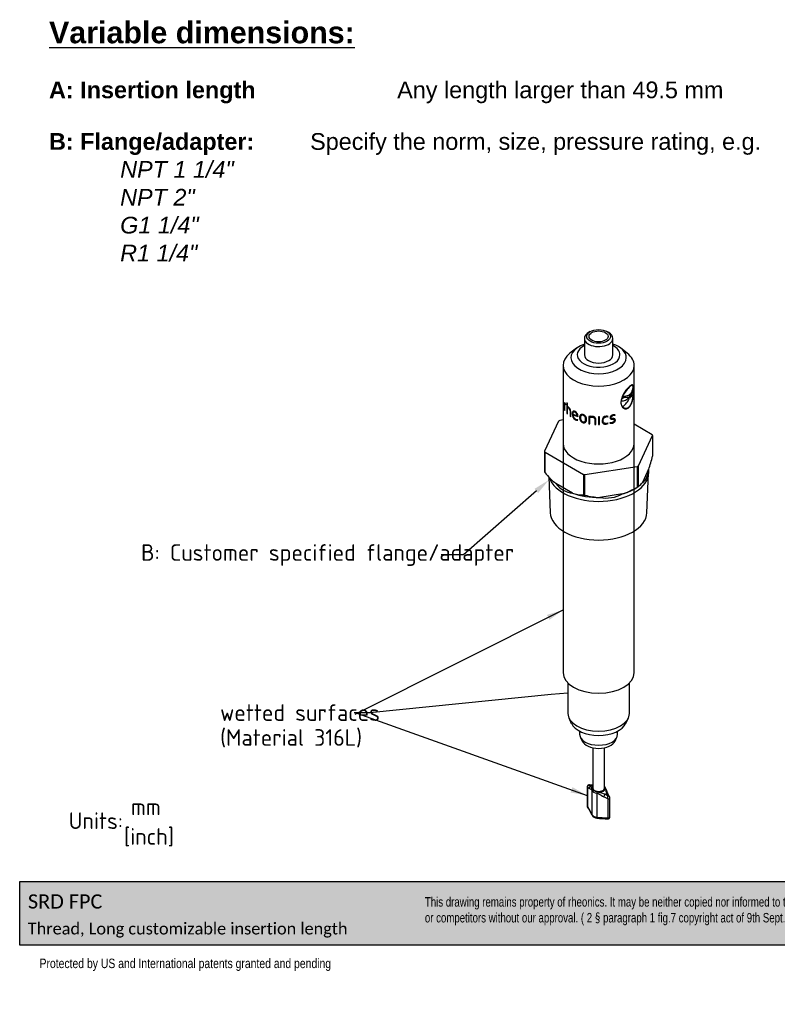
# Model space of a CAD drawing. Header units: millimetres. Extents: x 0 to 295, y 0 to 208.
# Tile 1 of 2: x 0 to 160, y 0 to 208. Entities that reach past the tile are written whole.
import ezdxf
from ezdxf import colors
from ezdxf.entities.mleader import LeaderData, LeaderLine
from ezdxf.lldxf.tags import DXFTag
from ezdxf.math import Vec2, Vec3

# ---------------------------------------------------------------- set-up
doc = ezdxf.new("R2010")
doc.units = ezdxf.units.MM
for name, color, linetype in [('10414_B', 7, 'Continuous'), ('10618_A', 7, 'Continuous'), ('Default', 7, 'Continuous')]:
    doc.layers.add(name, color=color, linetype=linetype)
tags = doc.linetypes.add('PHANTOM2', pattern=[31.75, 15.875, -3.175, 3.175, -3.175, 3.175, -3.175]).pattern_tags.tags
tags[14:15] = [DXFTag(74, 4), DXFTag(75, 0), DXFTag(340, '0'), DXFTag(46, 0.0), DXFTag(50, 0.0), DXFTag(44, 0.0), DXFTag(45, 0.0)]
tags[12:13] = [DXFTag(74, 4), DXFTag(75, 0), DXFTag(340, '0'), DXFTag(46, 0.0), DXFTag(50, 0.0), DXFTag(44, 0.0), DXFTag(45, 0.0)]
tags[10:11] = [DXFTag(74, 4), DXFTag(75, 0), DXFTag(340, '0'), DXFTag(46, 0.0), DXFTag(50, 0.0), DXFTag(44, 0.0), DXFTag(45, 0.0)]
tags[8:9] = [DXFTag(74, 4), DXFTag(75, 0), DXFTag(340, '0'), DXFTag(46, 0.0), DXFTag(50, 0.0), DXFTag(44, 0.0), DXFTag(45, 0.0)]
tags[6:7] = [DXFTag(74, 4), DXFTag(75, 0), DXFTag(340, '0'), DXFTag(46, 0.0), DXFTag(50, 0.0), DXFTag(44, 0.0), DXFTag(45, 0.0)]
tags[4:5] = [DXFTag(74, 4), DXFTag(75, 0), DXFTag(340, '0'), DXFTag(46, 0.0), DXFTag(50, 0.0), DXFTag(44, 0.0), DXFTag(45, 0.0)]

# ---------------------------------------------------------------- blocks, each defined once
blk = doc.blocks.new('_SE_FILLED')
at = {"color": 0}
blk.add_line((0, 0), (-1, 0), dxfattribs=at)
blk.add_solid([(0, 0), (-1, -0.1665), (-1, 0.1665), (0, 0)], dxfattribs=at)
blk = doc.blocks.new('SEANNOT_GROUP1')
at = {"layer": 'Default', "linetype": 'Continuous'}
blk.add_hatch(color=7, dxfattribs=at).paths.add_polyline_path([(111.64, 81.07), (114.51, 83.16), (111.12, 82.11)])
at = {"layer": 'Default', "color": 7, "linetype": 'Continuous'}
blk.add_lwpolyline([(70.69, 61.18), (114.51, 83.16)], dxfattribs=at)
blk = doc.blocks.new('SEANNOT_GROUP2')
at = {"layer": 'Default', "linetype": 'Continuous'}
blk.add_hatch(color=7, dxfattribs=at).paths.add_polyline_path([(116.13, 44.67), (119.62, 44.04), (116.52, 45.77)])
at = {"layer": 'Default', "color": 7, "linetype": 'Continuous'}
blk.add_lwpolyline([(71.07, 61.37), (119.62, 44.04)], dxfattribs=at)
blk = doc.blocks.new('_DOT')
at = {"color": 0}
blk.add_line((0, 0), (-1, 0), dxfattribs=at)
at = {"color": 0, "const_width": 0.333}
blk.add_lwpolyline([(-0.1665, 0, 1), (0.1665, 0, 1)], format="xyb", close=True, dxfattribs=at)
blk = doc.blocks.new('SE2')
at = {"layer": '10414_B', "color": 7, "linetype": 'PHANTOM2'}
for p, q in [((113.59, 123), (110.63, 116.63)), ((114.51, 123.25), (113.84, 123.15)), ((133.29, 120.13), (129.51, 122.32)), ((130.42, 113.56), (133.39, 119.93)), ((133.39, 119.93), (133.39, 115.59)), ((110.63, 116.63), (110.63, 112.29)), ((110.72, 116.43), (118.79, 111.76)), ((110.72, 112.09), (110.72, 116.43)), ((119.14, 111.71), (130.17, 113.41)), ((130.17, 113.41), (130.17, 109.07)), ((130.42, 109.22), (130.42, 113.56)), ((132.55, 112.83), (131.26, 110.04)), ((132.56, 112.16), (132.56, 112.84)), ((111.49, 111.25), (111.81, 103.64)), ((118.79, 111.76), (118.79, 107.42)), ((119.14, 107.37), (119.14, 111.71)), ((132.2, 103.64), (132.55, 112.01)), ((116.52, 107.77), (112.99, 109.81)), ((129.47, 108.67), (130.3, 109.15)), ((127.07, 107.63), (122.24, 106.88))]:
    blk.add_line(p, q, dxfattribs=at)
for centre, radius, start, end in [((91.58, 126.72), 43.27, 341.2721, 345.0873), ((127.35, 126.39), 21.93, 220.6867, 229.0968), ((120.37, 126.07), 19.62, 289.9624, 299.9708), ((128.76, 111.73), 3.01, 303.4805, 325.9256), ((118.87, 115.56), 8.14, 253.2216, 269.4368), ((123.02, 121.97), 15.11, 255.1083, 267.0414)]:
    blk.add_arc(centre, radius, start, end, dxfattribs=at)
for centre, major_axis, ratio, start_param, end_param in [((122.01, 118.28), (-11.73, 0), 0.57735, -0.801395, -0.770773), ((122.01, 118.28), (11.73, 0), 0.57735, 0.245803, 0.276424), ((122.01, 118.28), (-11.73, 0), 0.57735, 0.245803, 0.276424), ((122.01, 118.28), (-7.5, 0), 0.57735, 0, 3.141593), ((122.01, 113.94), (-11.73, 0), 0.57735, 0.245803, 0.276424), ((122.01, 112.16), (10.55, 0), 0.57735, 3.321991, 6.283185), ((122.01, 118.28), (11.73, 0), 0.57735, -0.801395, -0.770773), ((122.01, 121.34), (-9.51, 11.1), 0.41099, 3.087304, 3.565398), ((122.01, 118.28), (-11.73, 0), 0.57735, 1.293, 1.323622), ((122.01, 121.34), (7.46, 12.92), 0.577152, 2.902374, 3.380468), ((122.01, 112.97), (10.55, 0), 0.57735, 5.21255, 5.497787), ((122.01, 113.94), (11.73, 0), 0.57735, -0.801395, -0.770773), ((122.01, 112.97), (10.55, 0), 0.57735, 4.165352, 4.734455), ((122.01, 113.94), (-11.73, 0), 0.57735, 1.293, 1.323622), ((122.01, 121.34), (-3.17, 14.41), 0.698, 2.858076, 3.33617), ((122.01, 103.79), (10.19, 0), 0.57735, 3.166085, 6.258693)]:
    blk.add_ellipse(centre, major_axis=major_axis, ratio=ratio, start_param=start_param, end_param=end_param, dxfattribs=at)
at = {"layer": '10618_A', "color": 7, "linetype": 'Continuous'}
for p, q in [((120.24, 141.87), (119.89, 141.67)), ((124.13, 141.67), (123.77, 141.87)), ((119.01, 140.44), (119.01, 136.97)), ((125.01, 136.97), (125.01, 140.44)), ((117.32, 138.34), (115.97, 137.29)), ((128.04, 137.29), (126.7, 138.34)), ((114.51, 134.72), (114.51, 69.94)), ((129.51, 69.94), (129.51, 134.72)), ((129.35, 129.49), (129.35, 129.71)), ((114.81, 126.92), (114.81, 125.37)), ((114.88, 125.25), (114.88, 126.7)), ((115.43, 126.75), (115.33, 126.86)), ((115.33, 126.86), (115.33, 124.62)), ((115.43, 126.06), (115.43, 126.75)), ((126.82, 127.23), (126.89, 127.65)), ((128.21, 128), (128.38, 128)), ((128.67, 128.45), (128.38, 128)), ((128.38, 128), (128.64, 128.05)), ((128.64, 128.05), (128.53, 127.8)), ((114.81, 125.37), (114.88, 125.25)), ((115.03, 126.52), (115.08, 126.43)), ((115.1, 126.56), (115.04, 126.65)), ((115.08, 126.43), (115.1, 126.56)), ((115.33, 124.62), (115.43, 124.51)), ((115.43, 124.51), (115.43, 125.91)), ((115.99, 125.12), (115.99, 124.01)), ((116.12, 123.91), (116.12, 125.03)), ((115.99, 124.01), (116.12, 123.91)), ((116.58, 124.46), (117.48, 124.14)), ((116.59, 124.32), (117.65, 123.96)), ((117.6, 123.17), (117.54, 123.34)), ((117.65, 124.06), (117.65, 123.96)), ((117.65, 123.96), (117.65, 123.96)), ((119.96, 123.98), (119.96, 122.43)), ((120.17, 123.84), (120.64, 123.85)), ((120.17, 122.4), (120.17, 123.84)), ((121.18, 123.4), (121.18, 122.29)), ((121.4, 122.28), (121.4, 123.4)), ((122.22, 123.89), (122, 123.89)), ((122, 123.89), (122, 122.26)), ((122.22, 122.27), (122.22, 123.89)), ((123.96, 123.83), (124.03, 123.97)), ((124.03, 122.51), (123.96, 122.63)), ((124.45, 122.72), (124.37, 122.57)), ((125.41, 124.15), (125.48, 124.3)), ((119.96, 122.43), (120.17, 122.4)), ((121.18, 122.29), (121.4, 122.28)), ((122, 122.26), (122.22, 122.27)), ((115.51, 67.78), (115.51, 61.36)), ((128.51, 61.36), (128.51, 67.78)), ((115.73, 60.4), (116.25, 59.25)), ((127.76, 59.25), (128.29, 60.4)), ((118.01, 57.59), (118.01, 56.95)), ((118.14, 56.36), (118.53, 55.52)), ((125.49, 55.52), (125.87, 56.36)), ((126.01, 56.95), (126.01, 57.59)), ((120.76, 54.11), (120.76, 45.62)), ((123.26, 45.62), (123.26, 54.11)), ((119.62, 45.91), (119.62, 41.9)), ((119.65, 45.84), (119.65, 41.82)), ((120.05, 45.54), (119.65, 45.84)), ((120.68, 46.2), (120.12, 46.21)), ((120.12, 46.21), (120.35, 46.01)), ((120.56, 45.14), (120.56, 40.06)), ((121.61, 44.54), (121.61, 39.46)), ((123.96, 43.35), (123.1, 43.78)), ((123.33, 44.29), (123.9, 44.03)), ((123.9, 44.03), (123.66, 44.48)), ((123.96, 43.35), (123.96, 39.34)), ((124.39, 39.49), (124.39, 43.51))]:
    blk.add_line(p, q, dxfattribs=at)
for centre, radius, start, end in [((131.92, 126.3), 5.25, 131.5956, 173.2206), ((132.77, 125.69), 6.2, 134.2389, 158.8318), ((128.2, 129.16), 1.2, 291.6527, 340.6238), ((139.62, 123.39), 12.06, 148.3892, 155.2018), ((114.12, 126.1), 1.07, 31.0461, 49.7369), ((114.43, 126.16), 0.699, 30.5942, 49.7582), ((126.92, 129), 1.77, 266.5836, 325.4896), ((128.05, 125.95), 2.06, 85.5783, 124.127), ((128.61, 125.38), 3.02, 100.9456, 122.4983), ((124.63, 129.55), 4.27, 304.8218, 335.8446), ((115.3, 125.53), 0.546, 45.0712, 76.3296), ((115.11, 125.11), 0.878, 1.0912, 50.049), ((114.92, 124.99), 1.21, 1.9041, 50.0752), ((116.59, 124.05), 1.06, 0.283, 64.4732), ((116.7, 124.17), 0.777, 358.0232, 63.6938), ((117.74, 124.42), 1.29, 176.1242, 240.9991), ((117.59, 124.31), 0.996, 179.3625, 241.8693), ((117.55, 124.07), 0.903, 241.1042, 273.2286), ((117.49, 124.12), 0.785, 241.7235, 273.6619), ((118.46, 123.38), 1.02, 357.514, 75.2559), ((120.37, 121.77), 2.24, 82.862, 100.4025), ((123.63, 123.14), 0.883, 93.4232, 182.3413), ((123.71, 123.06), 0.963, 70.3808, 98.1273), ((123.69, 123.12), 0.76, 69.3574, 97.7612), ((123.48, 123.3), 0.824, 277.4737, 305.424), ((124.63, 123.65), 1.11, 256.5386, 284.2268), ((124.68, 123.64), 0.952, 255.8518, 283.1778), ((125.28, 123.32), 1, 78.6241, 106.0177), ((125.22, 123.39), 0.779, 76.5146, 105.0566), ((123.46, 123.32), 0.999, 276.8226, 305.3608), ((120.95, 59.61), 13.37, 266.2006, 269.1936), ((119, 45.03), 1.67, 20.6549, 35.8903), ((118.72, 62.39), 16.31, 276.9026, 277.1689), ((122.47, 45.23), 1.07, 26.8748, 42.4963), ((121.45, 44.98), 2.06, 14.7689, 24.3705), ((120.63, 44.43), 3.08, 18.4962, 24.7437), ((120.16, 44.97), 0.436, 23.2, 46.799), ((119.24, 44.76), 1.58, 24.3809, 33.1174), ((121.4, 43.32), 1.23, 63.075, 80.3666), ((121.27, 42.51), 2.37, 69.2318, 80.8561), ((128.88, 55.33), 12.92, 237.6209, 243.4215), ((113.76, 19.46), 26.61, 68.9172, 71.7189), ((131.13, 46.54), 7.75, 187.7136, 195.4479), ((129.95, 47.3), 6.67, 196.4819, 205.9459), ((122.4, 43.56), 1.57, 352.4761, 17.4942), ((129.78, 47.28), 6.51, 206.4063, 213.0022), ((123.96, 43.49), 0.432, 1.6762, 34.6134), ((120.05, 41.91), 0.433, 181.6281, 214.5979), ((106.28, 33.81), 15.59, 23.6605, 30.9351), ((108.5, 34.74), 13.16, 23.3097, 31.7471), ((121.77, 40.64), 1.37, 210.3748, 265.3743), ((123.86, 60.23), 20.89, 263.8147, 270.2634), ((123.75, 54.02), 14.89, 261.9153, 270.7669)]:
    blk.add_arc(centre, radius, start, end, dxfattribs=at)
for centre, major_axis, ratio, start_param, end_param in [((122.01, 140.44), (3, 0), 0.57735, 2.356194, 6.283185), ((122.01, 140.44), (3, 0), 0.57735, 0, 0.785398), ((122.01, 136.35), (5.83, 0), 0.57735, 2.111829, 6.283185), ((122.01, 136.35), (5.83, 0), 0.57735, 0, 1.029764), ((122.01, 134.72), (7.5, 0), 0.57735, 2.506399, 6.283185), ((122.01, 136.97), (4.5, 0), 0.57735, 2.300524, 6.283185), ((122.01, 136.97), (4.5, 0), 0.57735, 0, 0.841069), ((122.01, 134.72), (7.5, 0), 0.57735, 0, 0.635193), ((122.01, 136.97), (3, 0), 0.57735, 3.141593, 6.283185), ((122.01, 69.94), (7.5, 0), 0.57735, 3.141593, 6.283185), ((122.01, 61.36), (6.5, 0), 0.57735, 3.141593, 6.283185), ((122.01, 60.14), (5.95, 0), 0.57735, 3.401888, 6.02289), ((122.01, 56.95), (4, 0), 0.57735, 3.141593, 6.283185), ((122.01, 56.06), (3.6, 0), 0.57735, 3.401888, 6.02289), ((119.92, 45.91), (0.3, 0), 0.57735, 3.141595, 3.611153), ((120.44, 45.63), (-0.282, -0.318), 0.866027, 4.159211, 5.605479), ((122.01, 45.24), (-2.12, 0), 0.57735, -0.89462, -0.676177), ((122.01, 45.62), (1.38, 0), 0.57735, 2.711893, 6.283185), ((122.01, 45.56), (-1.45, 0), 0.57735, 5.756796, 6.213539), ((120.75, 45.81), (-0.014, -0.425), 0.437304, 3.178981, 3.593668), ((122.01, 45.62), (1.38, 0), 0.57735, 0, 0.4297), ((122.01, 45.62), (1.38, 0), 0.57735, 0.267905, 0.430524), ((123.04, 45.54), (-0.384, -0.182), 0.78737, 3.140833, 3.568783), ((120.86, 45.36), (-0.282, -0.318), 0.929784, 4.726117, 5.576035), ((120.97, 45.21), (-0.384, -0.182), 0.78737, 5.139579, 5.924977), ((122.01, 45.37), (-1.5, 0), 0.57735, 0.267905, 1.302892), ((122.01, 45.62), (-1.38, 0), 0.57735, 0.267905, 1.302892), ((122.01, 45.62), (-1.25, 0), 0.57735, 0, 3.141593), ((121.72, 44.77), (-0.067, -0.42), 0.216136, 4.559695, 5.345093), ((122.09, 44.66), (-0.185, -0.383), 0.030157, 4.536931, 5.386849), ((122.01, 45.56), (1.45, 0), 0.57735, 4.782035, 6.213539), ((123.26, 44), (-0.174, -0.388), 0.173062, 3.965158, 5.411426), ((122.01, 45.24), (2.12, 0), 0.57735, -0.89462, -0.676177), ((123.15, 45.27), (-0.402, -0.139), 0.539895, 3.14306, 3.70343), ((123.57, 44.18), (-0.376, -0.199), 0.601785, 3.158345, 4.184473), ((119.92, 41.9), (0.3, 0), 0.57735, 3.141593, 3.611153), ((124.09, 43.51), (-0.3, 0), 0.57735, 1.101236, 3.143155), ((122.01, 40.29), (-1.5, 0), 0.57735, 0.267905, 1.302892), ((120.97, 40.13), (0.384, 0.182), 0.78737, 2.783385, 3.142544), ((121.72, 39.69), (0.067, 0.42), 0.216136, 2.2035, 3.120136), ((124.09, 39.49), (-0.3, 0), 0.57735, 1.101236, 3.141593), ((121.72, 39.69), (0.067, 0.42), 0.216136, 3.120136, 3.141276)]:
    blk.add_ellipse(centre, major_axis=major_axis, ratio=ratio, start_param=start_param, end_param=end_param, dxfattribs=at)
for major_axis in [(-2.5, 0), (2, 0)]:
    blk.add_ellipse((122.01, 140.85), major_axis=major_axis, ratio=0.57735, dxfattribs=at)
for points, knots in [([(128.03, 128.35), (128.05, 128.36), (128.09, 128.36), (128.16, 128.38), (128.28, 128.42), (128.46, 128.52), (128.65, 128.68), (128.89, 128.96), (129.08, 129.33), (129.21, 129.7), (129.27, 129.93), (129.3, 130.05), (129.31, 130.11)], [0, 0, 0, 0, 0.036488, 0.062566, 0.125112, 0.250167, 0.374865, 0.500254, 0.749846, 0.874894, 0.93745, 1, 1, 1, 1]), ([(129.38, 129.49), (129.38, 129.52), (129.38, 129.59), (129.37, 129.73), (129.36, 129.95), (129.34, 130.21), (129.28, 130.45), (129.2, 130.6), (129.07, 130.64), (128.91, 130.6), (128.73, 130.48), (128.59, 130.37), (128.51, 130.29), (128.46, 130.25), (128.44, 130.23)], [0, 0, 0, 0, 0.031299, 0.062568, 0.125123, 0.250088, 0.375051, 0.500014, 0.624972, 0.749925, 0.874875, 0.937429, 0.968698, 1, 1, 1, 1]), ([(129.31, 130.11), (129.31, 130.14), (129.3, 130.2), (129.27, 130.31), (129.2, 130.47), (129.06, 130.55), (128.84, 130.47), (128.65, 130.33), (128.55, 130.24), (128.49, 130.18), (128.46, 130.15), (128.44, 130.14)], [0, 0, 0, 0, 0.062622, 0.125244, 0.250403, 0.500028, 0.749599, 0.874751, 0.937371, 0.963456, 1, 1, 1, 1]), ([(128.44, 125.91), (128.46, 125.93), (128.51, 125.98), (128.59, 126.07), (128.73, 126.26), (128.91, 126.58), (129.07, 127.03), (129.2, 127.52), (129.28, 128.04), (129.34, 128.55), (129.36, 128.96), (129.37, 129.23), (129.38, 129.38), (129.38, 129.45), (129.38, 129.49)], [0, 0, 0, 0, 0.031302, 0.062571, 0.125125, 0.250075, 0.375028, 0.499987, 0.624949, 0.749912, 0.874877, 0.937432, 0.968702, 1, 1, 1, 1]), ([(128.44, 126), (128.46, 126.02), (128.49, 126.05), (128.56, 126.13), (128.67, 126.27), (128.82, 126.5), (128.96, 126.83), (129.08, 127.19), (129.18, 127.58), (129.25, 127.97), (129.29, 128.31), (129.32, 128.57), (129.33, 128.7), (129.33, 128.76)], [0, 0, 0, 0, 0.036492, 0.062546, 0.125082, 0.25005, 0.374875, 0.499998, 0.624972, 0.749948, 0.874924, 0.937462, 1, 1, 1, 1]), ([(128.64, 128.05), (128.66, 128.09), (128.7, 128.16), (128.77, 128.32), (128.89, 128.59), (129.06, 128.94), (129.2, 129.24), (129.29, 129.39), (129.32, 129.45), (129.34, 129.48), (129.35, 129.49), (129.35, 129.49)], [0, 0, 0, 0, 0.062582, 0.12515, 0.250289, 0.500222, 0.749827, 0.87486, 0.937426, 0.968711, 1, 1, 1, 1]), ([(126.71, 126.92), (126.71, 126.89), (126.72, 126.82), (126.72, 126.68), (126.76, 126.45), (126.86, 126.16), (127.04, 125.88), (127.28, 125.68), (127.56, 125.58), (127.86, 125.58), (128.11, 125.67), (128.28, 125.77), (128.37, 125.85), (128.42, 125.89), (128.44, 125.91)], [0, 0, 0, 0, 0.031299, 0.062568, 0.125123, 0.250088, 0.375051, 0.500013, 0.624972, 0.749925, 0.874875, 0.937429, 0.968698, 1, 1, 1, 1]), ([(115.43, 125.91), (115.44, 125.91), (115.45, 125.91), (115.47, 125.9), (115.5, 125.89), (115.54, 125.88), (115.59, 125.85), (115.62, 125.82), (115.65, 125.8), (115.66, 125.79), (115.67, 125.78)], [0, 0, 0, 0, 0.084695, 0.163278, 0.285736, 0.499978, 0.699969, 0.819983, 0.906172, 1, 1, 1, 1]), ([(117.05, 125), (117.02, 125.02), (116.98, 125.04), (116.89, 125.07), (116.78, 125.09), (116.67, 125.07), (116.55, 124.99), (116.48, 124.84), (116.45, 124.68), (116.45, 124.58), (116.45, 124.53), (116.45, 124.5)], [0, 0, 0, 0, 0.062634, 0.125264, 0.250281, 0.373713, 0.500332, 0.749533, 0.874735, 0.937361, 1, 1, 1, 1]), ([(117.05, 124.86), (117.03, 124.87), (116.99, 124.89), (116.92, 124.91), (116.84, 124.92), (116.75, 124.9), (116.66, 124.83), (116.61, 124.71), (116.59, 124.59), (116.58, 124.52), (116.58, 124.48), (116.58, 124.46)], [0, 0, 0, 0, 0.062623, 0.125244, 0.25021, 0.372723, 0.500215, 0.749555, 0.874754, 0.937371, 1, 1, 1, 1]), ([(127.07, 126.04), (127.09, 126.02), (127.13, 125.96), (127.23, 125.87), (127.41, 125.74), (127.71, 125.66), (128.02, 125.71), (128.24, 125.83), (128.35, 125.92), (128.41, 125.97), (128.44, 126)], [0, 0, 0, 0, 0.062595, 0.125191, 0.250317, 0.500024, 0.749688, 0.874809, 0.937402, 1, 1, 1, 1]), ([(118.72, 124.36), (118.69, 124.37), (118.64, 124.38), (118.53, 124.4), (118.4, 124.4), (118.27, 124.35), (118.16, 124.28), (118.09, 124.17), (118.04, 124.04), (118.01, 123.92), (118.01, 123.82), (118.01, 123.77), (118, 123.75)], [0, 0, 0, 0, 0.062572, 0.125133, 0.250008, 0.372843, 0.499763, 0.620166, 0.749789, 0.874866, 0.937429, 1, 1, 1, 1]), ([(118, 123.75), (118.01, 123.72), (118.01, 123.67), (118.01, 123.57), (118.04, 123.43), (118.09, 123.27), (118.16, 123.11), (118.26, 122.96), (118.4, 122.83), (118.53, 122.75), (118.64, 122.7), (118.69, 122.68), (118.72, 122.67)], [0, 0, 0, 0, 0.062571, 0.125134, 0.25021, 0.379804, 0.500239, 0.627245, 0.749997, 0.874867, 0.937428, 1, 1, 1, 1]), ([(118.72, 124.21), (118.7, 124.22), (118.66, 124.23), (118.57, 124.24), (118.47, 124.23), (118.37, 124.19), (118.3, 124.12), (118.24, 124.02), (118.21, 123.92), (118.2, 123.82), (118.19, 123.74), (118.19, 123.7), (118.19, 123.68)], [0, 0, 0, 0, 0.062573, 0.125141, 0.249926, 0.370712, 0.499647, 0.61883, 0.749749, 0.874857, 0.937425, 1, 1, 1, 1]), ([(118.19, 123.68), (118.19, 123.66), (118.19, 123.62), (118.2, 123.54), (118.21, 123.43), (118.24, 123.31), (118.3, 123.18), (118.37, 123.06), (118.47, 122.95), (118.57, 122.88), (118.66, 122.84), (118.7, 122.83), (118.72, 122.82)], [0, 0, 0, 0, 0.062576, 0.125143, 0.250251, 0.381147, 0.500353, 0.629273, 0.750075, 0.87486, 0.937427, 1, 1, 1, 1]), ([(119.27, 123.38), (119.27, 123.4), (119.27, 123.44), (119.27, 123.52), (119.25, 123.62), (119.22, 123.75), (119.16, 123.87), (119.08, 123.99), (118.98, 124.09), (118.88, 124.15), (118.79, 124.19), (118.74, 124.21), (118.72, 124.21)], [0, 0, 0, 0, 0.062576, 0.125143, 0.250252, 0.381152, 0.500353, 0.629266, 0.750074, 0.874859, 0.937427, 1, 1, 1, 1]), ([(118.72, 122.82), (118.74, 122.82), (118.79, 122.81), (118.88, 122.8), (118.98, 122.81), (119.08, 122.86), (119.16, 122.94), (119.22, 123.03), (119.25, 123.14), (119.27, 123.24), (119.27, 123.32), (119.27, 123.36), (119.27, 123.38)], [0, 0, 0, 0, 0.062573, 0.125141, 0.249925, 0.370708, 0.499647, 0.618828, 0.749749, 0.874857, 0.937425, 1, 1, 1, 1]), ([(118.72, 122.67), (118.75, 122.66), (118.81, 122.65), (118.92, 122.64), (119.05, 122.64), (119.19, 122.7), (119.31, 122.79), (119.39, 122.9), (119.44, 123.04), (119.47, 123.16), (119.48, 123.26), (119.48, 123.31), (119.48, 123.33)], [0, 0, 0, 0, 0.062572, 0.125133, 0.250004, 0.37274, 0.499761, 0.620176, 0.749789, 0.874866, 0.937429, 1, 1, 1, 1]), ([(121.4, 123.4), (121.4, 123.42), (121.4, 123.46), (121.39, 123.54), (121.35, 123.63), (121.28, 123.74), (121.18, 123.83), (121.06, 123.9), (120.93, 123.94), (120.81, 123.97), (120.72, 123.99), (120.67, 123.99), (120.64, 123.99)], [0, 0, 0, 0, 0.062574, 0.125142, 0.250092, 0.375378, 0.499825, 0.619975, 0.749779, 0.874857, 0.937421, 1, 1, 1, 1]), ([(120.64, 123.85), (120.66, 123.84), (120.7, 123.84), (120.76, 123.83), (120.88, 123.8), (121.01, 123.74), (121.1, 123.65), (121.15, 123.57), (121.17, 123.5), (121.18, 123.44), (121.18, 123.42), (121.18, 123.4)], [0, 0, 0, 0, 0.062671, 0.125326, 0.250579, 0.499397, 0.623235, 0.74952, 0.874675, 0.937335, 1, 1, 1, 1]), ([(122.74, 123.1), (122.75, 123.08), (122.75, 123.02), (122.76, 122.92), (122.78, 122.8), (122.84, 122.66), (122.94, 122.53), (123.06, 122.42), (123.22, 122.35), (123.36, 122.33), (123.48, 122.32), (123.54, 122.33), (123.57, 122.33)], [0, 0, 0, 0, 0.062578, 0.125129, 0.25021, 0.379099, 0.500207, 0.625987, 0.75001, 0.874886, 0.937451, 1, 1, 1, 1]), ([(122.96, 123.12), (122.97, 123.14), (122.97, 123.18), (122.97, 123.26), (123, 123.4), (123.07, 123.56), (123.19, 123.7), (123.31, 123.78), (123.42, 123.83), (123.52, 123.86), (123.56, 123.87), (123.59, 123.87)], [0, 0, 0, 0, 0.06264, 0.125255, 0.250479, 0.49982, 0.627034, 0.749824, 0.874768, 0.937392, 1, 1, 1, 1]), ([(123.59, 122.49), (123.56, 122.48), (123.52, 122.48), (123.42, 122.48), (123.31, 122.51), (123.19, 122.57), (123.07, 122.69), (123, 122.84), (122.97, 122.97), (122.97, 123.05), (122.97, 123.1), (122.96, 123.12)], [0, 0, 0, 0, 0.062606, 0.125229, 0.250173, 0.372963, 0.500184, 0.749524, 0.874746, 0.937361, 1, 1, 1, 1]), ([(125.01, 124.28), (124.99, 124.28), (124.96, 124.27), (124.89, 124.25), (124.76, 124.2), (124.63, 124.12), (124.52, 124.01), (124.46, 123.92), (124.43, 123.84), (124.42, 123.78), (124.42, 123.75), (124.42, 123.73)], [0, 0, 0, 0, 0.062641, 0.125262, 0.250466, 0.499659, 0.62621, 0.749735, 0.874742, 0.937374, 1, 1, 1, 1]), ([(124.42, 123.73), (124.42, 123.72), (124.42, 123.69), (124.43, 123.63), (124.45, 123.57), (124.5, 123.5), (124.57, 123.45), (124.66, 123.42), (124.75, 123.4), (124.84, 123.38), (124.9, 123.38), (124.93, 123.37)], [0, 0, 0, 0, 0.06256, 0.125101, 0.250002, 0.371692, 0.499753, 0.616014, 0.749816, 0.874903, 1, 1, 1, 1]), ([(124.63, 123.78), (124.63, 123.79), (124.63, 123.81), (124.64, 123.86), (124.67, 123.93), (124.76, 124.02), (124.86, 124.09), (124.95, 124.12), (125, 124.14), (125.02, 124.14)], [0, 0, 0, 0, 0.071626, 0.143272, 0.286141, 0.499773, 0.749317, 0.874653, 1, 1, 1, 1]), ([(125.02, 123.53), (124.98, 123.54), (124.91, 123.54), (124.82, 123.56), (124.75, 123.58), (124.7, 123.61), (124.65, 123.65), (124.64, 123.7), (124.63, 123.74), (124.63, 123.76), (124.63, 123.78)], [0, 0, 0, 0, 0.2502, 0.386197, 0.500334, 0.630593, 0.750051, 0.874885, 0.937436, 1, 1, 1, 1]), ([(124.9, 122.57), (124.92, 122.57), (124.96, 122.58), (125.04, 122.61), (125.17, 122.66), (125.31, 122.75), (125.43, 122.87), (125.5, 122.98), (125.53, 123.07), (125.54, 123.14), (125.54, 123.18), (125.54, 123.19)], [0, 0, 0, 0, 0.062634, 0.125254, 0.25046, 0.499775, 0.627228, 0.749788, 0.87475, 0.937376, 1, 1, 1, 1]), ([(125.34, 123.14), (125.34, 123.12), (125.34, 123.1), (125.33, 123.05), (125.31, 122.99), (125.26, 122.92), (125.18, 122.84), (125.08, 122.78), (124.98, 122.74), (124.93, 122.72), (124.9, 122.72)], [0, 0, 0, 0, 0.062621, 0.125244, 0.250184, 0.372196, 0.500204, 0.749588, 0.874789, 1, 1, 1, 1]), ([(124.93, 123.37), (124.98, 123.37), (125.05, 123.36), (125.15, 123.35), (125.21, 123.33), (125.27, 123.3), (125.31, 123.26), (125.33, 123.21), (125.34, 123.17), (125.34, 123.15), (125.34, 123.14)], [0, 0, 0, 0, 0.25019, 0.385555, 0.500331, 0.631449, 0.75009, 0.874889, 0.93744, 1, 1, 1, 1]), ([(125.54, 123.19), (125.54, 123.21), (125.54, 123.24), (125.53, 123.3), (125.51, 123.36), (125.46, 123.43), (125.39, 123.47), (125.3, 123.5), (125.21, 123.51), (125.12, 123.52), (125.05, 123.53), (125.02, 123.53)], [0, 0, 0, 0, 0.062563, 0.125106, 0.249999, 0.371361, 0.499725, 0.615012, 0.749802, 0.874897, 1, 1, 1, 1]), ([(120.07, 46.26), (120.04, 46.26), (119.98, 46.27), (119.87, 46.25), (119.76, 46.19), (119.68, 46.11), (119.63, 46.01), (119.63, 45.95), (119.63, 45.91)], [0, 0, 0, 0, 0.115971, 0.346946, 0.537045, 0.697489, 0.872573, 1, 1, 1, 1]), ([(120.12, 46.21), (120.11, 46.21), (120.11, 46.21), (120.11, 46.21), (120.11, 46.21), (120.1, 46.21), (120.1, 46.21), (120.1, 46.21), (120.09, 46.21), (120.09, 46.21), (120.09, 46.21), (120.08, 46.21), (120.08, 46.21), (120.07, 46.21), (120.06, 46.21), (120.06, 46.21), (120.05, 46.21), (120.04, 46.21), (120.03, 46.2), (120.02, 46.2), (120, 46.2), (119.99, 46.2), (119.97, 46.19), (119.94, 46.18), (119.92, 46.18), (119.88, 46.16), (119.83, 46.14), (119.79, 46.11), (119.77, 46.09), (119.74, 46.07), (119.72, 46.05), (119.7, 46.02), (119.68, 45.99), (119.67, 45.95), (119.66, 45.93), (119.66, 45.92), (119.66, 45.9), (119.65, 45.88), (119.65, 45.87), (119.65, 45.85), (119.65, 45.85), (119.65, 45.84), (119.65, 45.84)], [0, 0, 0, 0, 0.004109, 0.004109, 0.004109, 0.025148, 0.025148, 0.025148, 0.037139, 0.037139, 0.037139, 0.054905, 0.054905, 0.054905, 0.081359, 0.081359, 0.081359, 0.121178, 0.121178, 0.121178, 0.18266, 0.18266, 0.18266, 0.28441, 0.28441, 0.28441, 0.508914, 0.508914, 0.508914, 0.648978, 0.648978, 0.648978, 0.822457, 0.822457, 0.822457, 0.9049, 0.9049, 0.9049, 0.977627, 0.977627, 0.977627, 1, 1, 1, 1]), ([(120.12, 46.21), (120.12, 46.21), (120.12, 46.21), (120.12, 46.21), (120.11, 46.22), (120.11, 46.22), (120.11, 46.22), (120.11, 46.22), (120.11, 46.22), (120.11, 46.22), (120.11, 46.22), (120.11, 46.23), (120.11, 46.23), (120.11, 46.23), (120.1, 46.23), (120.1, 46.23), (120.1, 46.24), (120.1, 46.24), (120.1, 46.24), (120.09, 46.25), (120.09, 46.25), (120.09, 46.25), (120.08, 46.26), (120.08, 46.26), (120.07, 46.26), (120.07, 46.26), (120.07, 46.26), (120.06, 46.26)], [0, 0, 0, 0, 0.0041086, 0.0041086, 0.0041086, 0.0251485, 0.0251485, 0.0251485, 0.0371392, 0.0371392, 0.0371392, 0.0549054, 0.0549054, 0.0549054, 0.0813591, 0.0813591, 0.0813591, 0.1211779, 0.1211779, 0.1211779, 0.1826605, 0.1826605, 0.1826605, 0.28441, 0.28441, 0.28441, 0.3585842, 0.3585842, 0.3585842, 0.3585842]), ([(120.46, 45.29), (120.43, 45.31), (120.4, 45.33), (120.34, 45.36), (120.3, 45.37), (120.2, 45.42), (120.13, 45.47), (120.05, 45.54)], [0, 0, 0, 0, 0.25, 0.25, 0.5, 0.5, 1, 1, 1, 1]), ([(124.32, 43.74), (124.31, 43.75), (124.3, 43.76), (124.29, 43.78), (124.27, 43.8), (124.25, 43.83), (124.22, 43.85), (124.18, 43.88), (124.14, 43.91), (124.09, 43.94), (124.07, 43.96), (124.05, 43.97), (124.02, 43.98), (124.01, 43.98), (124, 43.99), (123.98, 44), (123.97, 44), (123.96, 44.01), (123.96, 44.01), (123.95, 44.01), (123.94, 44.01), (123.94, 44.02), (123.93, 44.02), (123.93, 44.02), (123.92, 44.02), (123.92, 44.02), (123.92, 44.02), (123.92, 44.02), (123.91, 44.03), (123.91, 44.03), (123.9, 44.03), (123.9, 44.03), (123.9, 44.03), (123.9, 44.03)], [0.2776504, 0.2776504, 0.2776504, 0.2776504, 0.3510224, 0.3510224, 0.3510224, 0.4910856, 0.4910856, 0.4910856, 0.71559, 0.71559, 0.71559, 0.8173395, 0.8173395, 0.8173395, 0.8788221, 0.8788221, 0.8788221, 0.9186409, 0.9186409, 0.9186409, 0.9450946, 0.9450946, 0.9450946, 0.9628608, 0.9628608, 0.9628608, 0.9748515, 0.9748515, 0.9748515, 0.9958914, 0.9958914, 0.9958914, 1, 1, 1, 1]), ([(119.69, 41.67), (119.68, 41.69), (119.68, 41.7), (119.67, 41.72), (119.66, 41.74), (119.66, 41.75), (119.66, 41.77), (119.65, 41.78), (119.65, 41.79), (119.65, 41.81), (119.65, 41.81), (119.65, 41.82), (119.65, 41.82)], [0.7308369, 0.7308369, 0.7308369, 0.7308369, 0.8224567, 0.8224567, 0.8224567, 0.9048995, 0.9048995, 0.9048995, 0.9776268, 0.9776268, 0.9776268, 1, 1, 1, 1]), ([(123.95, 39.14), (123.97, 39.14), (124.03, 39.14), (124.14, 39.15), (124.26, 39.21), (124.34, 39.3), (124.39, 39.39), (124.39, 39.46), (124.39, 39.49)], [0, 0, 0, 0, 0.115884, 0.346687, 0.536644, 0.696968, 0.871921, 1, 1, 1, 1]), ([(123.96, 39.34), (123.96, 39.33), (123.96, 39.33), (123.96, 39.32), (123.96, 39.31), (123.96, 39.29), (123.97, 39.28), (123.97, 39.26), (123.97, 39.25), (123.97, 39.24), (123.97, 39.21), (123.97, 39.19), (123.97, 39.17), (123.97, 39.16), (123.97, 39.15), (123.96, 39.15), (123.96, 39.14), (123.96, 39.14), (123.95, 39.14)], [0, 0, 0, 0, 0.0223732, 0.0223732, 0.0223732, 0.0951005, 0.0951005, 0.0951005, 0.1775433, 0.1775433, 0.1775433, 0.3510224, 0.3510224, 0.3510224, 0.4910856, 0.4910856, 0.4910856, 0.6359476, 0.6359476, 0.6359476, 0.6359476])]:
    blk.add_open_spline(points, degree=3, knots=knots, dxfattribs=at)

msp = doc.modelspace()

# ---------------------------------------------------------------- hatches: boundary and pattern name
at = {"layer": 'Default', "linetype": 'Continuous'}
msp.add_hatch(color=7, dxfattribs=at).paths.add_polyline_path([(207.877, 25.925), (-0.005, 25.925), (-0.005, 12.467), (207.877, 12.467)])

# ---------------------------------------------------------------- linework, layer by layer
at = {"layer": 'Default', "color": 7, "linetype": 'Continuous'}
for p, q in [((-0.005, 25.925), (207.877, 25.925)), ((-0.005, 12.467), (-0.005, 25.925)), ((207.877, 12.467), (-0.005, 12.467))]:
    msp.add_line(p, q, dxfattribs=at)

# ---------------------------------------------------------------- block references
at = {"layer": 'Default'}
for name in ['SE2', 'SEANNOT_GROUP1', 'SEANNOT_GROUP2']:
    msp.add_blockref(name, (0, 0), dxfattribs=at)

# ---------------------------------------------------------------- texts
at = {"layer": 'Default', "attachment_point": 1}
for s, insert, char_height, width in [('{\\fArial|b1||i0||c0|p34;\\C7;\\L\\H4.586111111;\\W1.;\\T1.;Variable dimensions:\\P}{\\fMS Shell Dlg|b0||i0||c0|p34;\\C7;\\H2.998611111;\\W1.;\\P}{\\fArial|b1||i0||c0|p34;\\C7;\\H3.527777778;\\W1.;\\T1.;A: Insertion length^I}{\\fArial|b0||i0||c0|p34;\\C7;\\H3.527777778;\\W1.;\\T1.;^I}{\\fArial|b0||i0||c0|p34;\\C7;\\H3.527777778;\\W1.;\\T1.;Any length larger than 49.5 mm\\P}{\\fMS Shell Dlg|b0||i0||c0|p34;\\C7;\\H2.998611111;\\W1.;\\P}{\\fArial|b1||i0||c0|p34;\\C7;\\H3.527777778;\\W1.;\\T1.;B: Flange/adapter:}{\\fArial|b0||i0||c0|p34;\\C7;\\H3.527777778;\\W1.;\\T1.;  ^I}{\\fArial|b0||i0||c0|p34;\\C7;\\H3.527777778;\\W1.;\\pxa0.6153846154;\\T1.;Specify the norm, size, pressure rating, e.g. \\P}{\\fArial|b0||i1||c0|p34;\\C7;\\H3.527777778;\\W1.;\\pxi3.270745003;\\pxa0.6153846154;\\T1.;NPT 1 1/4"\\P}{\\fArial|b0||i1||c0|p34;\\C7;\\H3.527777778;\\W1.;\\pxi3.269230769;\\pxa0.6153846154;\\T1.;NPT 2"\\P}{\\fArial|b0||i1||c0|p34;\\C7;\\H3.527777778;\\W1.;\\pxi3.269230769;\\pxa0.6153846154;\\T1.;G1 1/4"\\P}{\\fArial|b0||i1||c0|p34;\\C7;\\H3.527777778;\\W1.;\\pxi3.269230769;\\pxa0.6153846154;\\T1.;R1 1/4"\\P}', (6.177, 207.251), 4.586111, 160.10146), ('{\\fCalibri|b0||i0||c0|p34;\\C7;\\H2.469444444;\\W1.;\\T1.;Thread, Long customizable insertion length}', (1.693, 17.198), 2.46944, 75.91207), ('{\\fDaxlinePro-Light|b0||i0||c0|p34;\\C7;\\H2.;\\W0.82;Protected by US and International patents granted and pending}', (4.177, 9.635), 2, 86.46958)]:
    msp.add_mtext(s, dxfattribs=dict(at, insert=insert, char_height=char_height, width=width))
at = {"layer": 'Default', "attachment_point": 1, "bg_fill": 1, "box_fill_scale": 1.5, "bg_fill_color": 256, "bg_fill_true_color": 12632256, "bg_fill_transparency": 0}
for s, insert, char_height, width in [('{\\fCalibri|b0||i0||c0|p34;\\C7;\\H3.;\\W1.;SRD FPC\\P}', (1.73, 23.192), 3, 17.48109), ('{\\fDaxlinePro-Light|b0||i0||c0|p34;\\C7;\\H2.;\\W0.76;This drawing remains property of rheonics. It may be neither copied nor informed to third persons \\P}{\\fDaxlinePro-Light|b0||i0||c0|p34;\\C7;\\H2.;\\W0.76;\\pxsm1.079166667;or competitors without our approval. ( 2 }{\\fCalibri|b0||i0||c0|p34;\\C7;\\H2.;\\W0.76;\\pxsm1.079166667;§}{\\fDaxlinePro-Light|b0||i0||c0|p34;\\C7;\\H2.;\\W0.76;\\pxsm1.079166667; paragraph 1 fig.7 copyright act of 9th Sept. 1965)}', (85.395, 22.599), 2, 133.24349)]:
    msp.add_mtext(s, dxfattribs=dict(at, insert=insert, char_height=char_height, width=width))

# ---------------------------------------------------------------- leaders
at = {"layer": 'Default', "color": 7, "linetype": 'Continuous'}
ml = msp.add_multileader_mtext('Standard', dxfattribs=at)
ml.set_content('{\\pxsm0.9;\\fSolid Edge ISO|b0||i0||c0|p34;\\W1.;B: Customer specified flange/adapter\\P}', color=256)
ml.set_leader_properties()
ml.build(insert=Vec2(0, 0))
ml.multileader.update_dxf_attribs({"dogleg_length": 4.745, "arrow_head_size": 3.5})
ctx = ml.context
ctx.base_point, ctx.char_height, ctx.arrow_head_size, ctx.landing_gap_size = Vec3(23.578, 95.06), 3.5, 3.5, 1.225
notes = []
notes.append((ctx, [(0, (1, 1, 0), (93.537, 94.81), (-1, 0), 4.745, [(0, [(111.521, 110.58)], 0, [])])]))
ctx.mtext.insert = Vec3(25.578, 97.026)
ml = msp.add_multileader_mtext('Standard', dxfattribs=at)
ml.set_content('{\\pxsm0.9;\\fSolid Edge ISO|b0||i0||c0|p34;\\W1.;wetted surfaces\\P(Material 316L)\\P}', color=256)
ml.set_leader_properties()
ml.set_arrow_properties(name='_SE_FILLED')
ml.build(insert=Vec2(0, 0))
ml.multileader.update_dxf_attribs({"dogleg_length": 3.304, "arrow_head_size": 3.5})
ctx = ml.context
ctx.base_point, ctx.char_height, ctx.arrow_head_size, ctx.landing_gap_size = Vec3(40.237, 61.75), 3.5, 3.5, 1.225
notes.append((ctx, [(0, (1, 1, 0), (73.807, 61.5), (-1, 0), 3.304, [(0, [(115.507, 65.649)], 0, [])])]))
ctx.mtext.insert = Vec3(42.237, 63.266)
ml = msp.add_multileader_mtext('Standard', dxfattribs=at)
ml.set_content('{\\pxsm0.9;\\fSolid Edge ISO|b0||i0||c0|p34;\\W1.;mm\\P}', color=256)
ml.set_leader_properties()
ml.set_arrow_properties(name='DOT')
ml.build(insert=Vec2(0, 0))
ml.multileader.update_dxf_attribs({"leader_type": 0, "dogleg_length": 0, "arrow_head_size": 3.5})
ctx = ml.context
ctx.base_point, ctx.char_height, ctx.arrow_head_size, ctx.landing_gap_size = Vec3(21.448, 41.637), 3.5, 3.5, 1.225
notes.append((ctx, [(0, (0, 0, 0), (0, 0), (1, 0), 1, [])]))
ctx.mtext.insert = Vec3(23.448, 43.387)
ml = msp.add_multileader_mtext('Standard', dxfattribs=at)
ml.set_content('{\\pxsm0.9;\\fSolid Edge ISO|b0||i0||c0|p34;\\W1.;Units:\\P}', color=256)
ml.set_leader_properties()
ml.set_arrow_properties(name='DOT')
ml.build(insert=Vec2(0, 0))
ml.multileader.update_dxf_attribs({"leader_type": 0, "dogleg_length": 0, "arrow_head_size": 3.5})
ctx = ml.context
ctx.base_point, ctx.char_height, ctx.arrow_head_size, ctx.landing_gap_size = Vec3(8.341, 38.709), 3.5, 3.5, 1.225
notes.append((ctx, [(0, (0, 0, 0), (0, 0), (1, 0), 1, [])]))
ctx.mtext.insert = Vec3(10.341, 40.468)
ml = msp.add_multileader_mtext('Standard', dxfattribs=at)
ml.set_content('{\\pxsm0.9;\\fSolid Edge ISO|b0||i0||c0|p34;\\W1.;[inch]\\P}', color=256)
ml.set_leader_properties()
ml.build(insert=Vec2(0, 0))
ml.multileader.update_dxf_attribs({"dogleg_length": 0, "arrow_head_size": 0.805})
ctx = ml.context
ctx.base_point, ctx.char_height, ctx.arrow_head_size, ctx.landing_gap_size = Vec3(19.979, 35.394), 3.5, 0.805, 1.225
notes.append((ctx, [(0, (0, 0, 0), (0, 0), (1, 0), 1, [])]))
ctx.mtext.insert = Vec3(21.979, 37.149)
for ctx, leaders in notes:
    for number, flags, end, landing, length, lines in leaders:
        leader = LeaderData()
        leader.index, (leader.has_last_leader_line, leader.has_dogleg_vector, leader.attachment_direction) = number, flags
        leader.last_leader_point, leader.dogleg_vector, leader.dogleg_length = Vec3(end), Vec3(landing), length
        for number, points, colour, breaks in lines:
            line = LeaderLine()
            line.index, line.vertices, line.color, line.breaks = number, Vec3.list(points), colors.encode_raw_color(colour), breaks
            leader.lines.append(line)
        ctx.leaders.append(leader)

doc.saveas('drawing.dxf')
